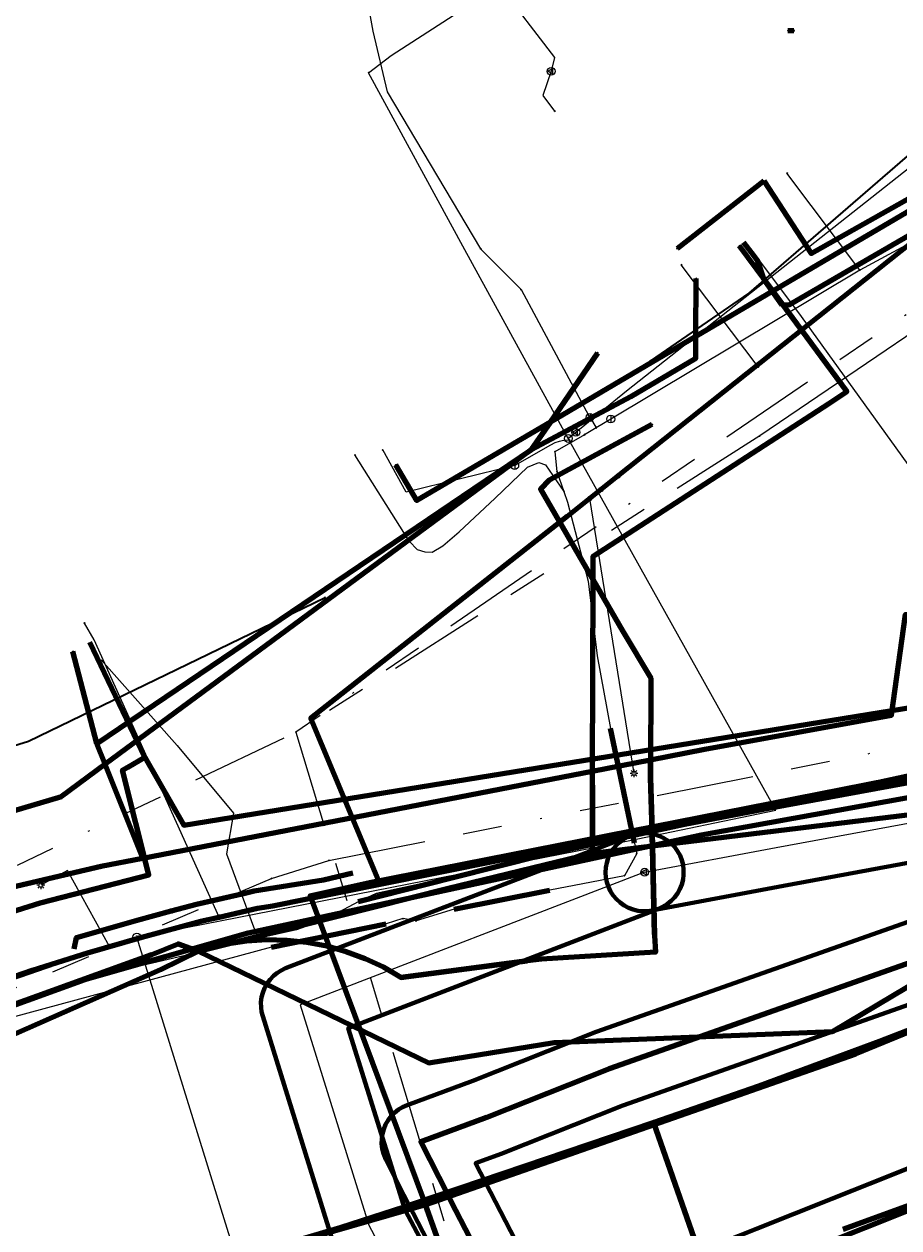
# Model space of a CAD drawing. Header units: metres. Extents: x 242122 to 243107, y 567823 to 568786.
# Tile 67 of 89: x 242250 to 242295, y 568600 to 568661. Entities that reach past the tile are written whole.
import ezdxf
from ezdxf.enums import TextEntityAlignment as Align
from ezdxf.lldxf.tags import DXFTag

# ---------------------------------------------------------------- set-up
doc = ezdxf.new("R2010")
doc.units = ezdxf.units.M
doc.linetypes.add('RI-OVERIG-SO', pattern=[17, 5, -2, 2, -2, 0, -2, 2, -2])
for name, color, linetype, lineweight in [('B-WE-IE-MEUBILAIR_ENEXIS NETBEHEER BV-S', 7, 'Continuous', 18), ('B-WE-KL-DATA_COAXKABEL_10_ZIGGO BV-G', 90, 'KL-DATA-SO', 18), ('B-WE-KL-DATA_COAXKABEL_17_ZIGGO BV-G', 90, 'KL-DATA-SO', 18), ('B-WE-KL-DATA_COAXKABEL_42_ZIGGO BV-G', 90, 'KL-DATA-SO', 18), ('B-WE-KL-DATA_COAXKABEL_7_ZIGGO BV-G', 90, 'KL-DATA-SO', 18), ('B-WE-KL-DATA_DELTA FIBER NETWERK BV-G', 90, 'KL-DATA-SO', 18), ('B-WE-KL-DATA_DUCT_ZIGGO BV-G', 90, 'Continuous', 100), ('B-WE-KL-DATA_HULPSTUK_KPN BV-S', 90, 'Continuous', 18), ('B-WE-KL-DATA_KABELBED_KPN BV-G', 90, 'Continuous', 100), ('B-WE-KL-DATA_KABELBED_ZIGGO BV-G', 90, 'Continuous', 100), ('B-WE-KL-DATA_MANTELBUIS_DELTA FIBER NETWERK BV-G', 90, 'Continuous', 100), ('B-WE-KL-DATA_MANTELBUIS_POLYVINYLCHLORIDE PVC_1.1_KPN BV-G', 90, 'Continuous', 100), ('B-WE-KL-DATA_MANTELBUIS_POLYVINYLCHLORIDE PVC_1_KPN BV-G', 90, 'Continuous', 100), ('B-WE-KL-DATA_MANTELBUIS_POLYVINYLCHLORIDE PVC_KPN BV-G', 90, 'Continuous', 100), ('B-WE-KL-DATA_MANTELBUIS_STAAL_1_KPN BV-G', 90, 'Continuous', 100), ('B-WE-KL-ET_LS_230 V_ENEXIS NETBEHEER BV-G', 190, 'KL-LS-SO', 18), ('B-WE-KL-ET_LS_400 V_ENEXIS NETBEHEER BV-G', 190, 'KL-LS-SO', 18), ('B-WE-KL-ET_LS_HULPSTUK_ENEXIS NETBEHEER BV-S', 190, 'Continuous', 18), ('B-WE-KL-ET_LS_KABELBED_ENEXIS NETBEHEER BV-G', 190, 'Continuous', 100), ('B-WE-KL-ET_MS_10 KV_ENEXIS NETBEHEER BV-G', 130, 'KL-MS-SO', 18), ('B-WE-KL-ET_MS_DUCT_ENEXIS NETBEHEER BV-G', 130, 'Continuous', 100), ('B-WE-KL-ET_MS_ENEXIS NETBEHEER BV-G', 130, 'KL-MS-SO', 18), ('B-WE-KL-ET_MS_HULPSTUK_ENEXIS NETBEHEER BV-S', 130, 'Continuous', 18), ('B-WE-KL-ET_MS_KABELBED_ENEXIS NETBEHEER BV-G', 130, 'Continuous', 100), ('B-WE-KL-ET_MS_MANTELBUIS_POLYVINYLCHLORIDE PVC_100_ENEXIS NETBEHEER BV-G', 130, 'Continuous', 100), ('B-WE-KL-GAS_HD_HULPSTUK_ENEXIS NETBEHEER BV-S', 30, 'Continuous', 18), ('B-WE-KL-GAS_HD_STAAL_150_8 BAR_ENEXIS NETBEHEER BV-G', 30, 'KL-GAS_HD-SO', 18), ('B-WE-KL-GAS_LD_HULPSTUK_ENEXIS NETBEHEER BV-S', 50, 'Continuous', 18), ('B-WE-KL-GAS_LD_OVERIG_35_0.1 BAR_ENEXIS NETBEHEER BV-G', 50, 'KL-GAS_LD-SO', 18), ('B-WE-KL-GAS_LD_POLYETHYLEEN PE_160_0.1 BAR_ENEXIS NETBEHEER BV-G', 50, 'KL-GAS_LD-SO', 18), ('B-WE-KL-GAS_LD_POLYETHYLEEN PE_32_0.1 BAR_ENEXIS NETBEHEER BV-G', 50, 'KL-GAS_LD-SO', 18), ('B-WE-KL-GAS_LD_POLYETHYLEEN PE_40_0.1 BAR_ENEXIS NETBEHEER BV-G', 50, 'KL-GAS_LD-SO', 18), ('B-WE-KL-GAS_LD_POLYVINYLCHLORIDE PVC_110_0.1 BAR_ENEXIS NETBEHEER BV-G', 50, 'KL-GAS_LD-SO', 18), ('B-WE-KL-GAS_LD_POLYVINYLCHLORIDE PVC_160_0.1 BAR_ENEXIS NETBEHEER BV-G', 50, 'KL-GAS_LD-SO', 18), ('B-WE-KL-GAS_LD_SLAGVAST PVC_75_0.1 BAR_ENEXIS NETBEHEER BV-G', 50, 'KL-GAS_LD-SO', 18), ('B-WE-KL-GAS_LD_STAAL_30_0.1 BAR_ENEXIS NETBEHEER BV-G', 50, 'KL-GAS_LD-SO', 18), ('B-WE-KL-WATER_HULPSTUK_WMD DRINKWATER NV-S', 170, 'Continuous', 18), ('B-WE-KL-WATER_MANTELBUIS_STAAL_200_WMD DRINKWATER NV-G', 170, 'Continuous', 100), ('B-WE-KL-WATER_POLYETHYLEEN PE_25_WMD DRINKWATER NV-G', 170, 'KL-WATER-SO', 18), ('B-WE-KL-WATER_POLYVINYLCHLORIDE PVC_110_WMD DRINKWATER NV-G', 170, 'KL-WATER-SO', 18), ('B-WE-KL-WATER_POLYVINYLCHLORIDE PVC_160_WMD DRINKWATER NV-G', 170, 'KL-WATER-SO', 18), ('B-WE-KL-WATER_POLYVINYLCHLORIDE PVC_25_WMD DRINKWATER NV-G', 170, 'KL-WATER-SO', 18), ('B-WE-OG-INFO_DELTA FIBER NETWERK BV-G', 7, 'Continuous', 18), ('B-WE-RI-DRUK_GEMEENTE TYNAARLO-G', 210, 'RI-PERS-SO', 18), ('B-WE-RI-VRIJVERVAL_GEMEENTE TYNAARLO-G', 210, 'RI-OVERIG-SO', 18), ('B-WE-RI-VRIJVERVAL_HULPSTUK_GEMEENTE TYNAARLO-S', 210, 'Continuous', 18), ('V-WE-KL-ET_MS_KABELBED_ENEXIS NETBEHEER BV-G', 130, 'V-CONTINUOUS-SO', 100), ('V-WE-KL-WATER_ASBESTCEMENT_150_WMD DRINKWATER NV-G', 170, 'V-KL-WATER-SO', 35), ('V-WE-KL-WATER_HULPSTUK_WMD DRINKWATER NV-S', 170, 'Continuous', 25)]:
    doc.layers.add(name, color=color, linetype=linetype, lineweight=lineweight)
doc.layers.add('B-WE-OG-INFO_EIS VOORZORGSMAATREGEL_ENEXIS NETBEHEER BV-GV', color=7, linetype='Continuous', lineweight=70, true_color=0xfa194b)
doc.styles.add('NLCS-ISO', font='NLCS-ISO.ttf')
doc.styles.get("Standard").update_dxf_attribs({"font": 'arial.ttf'})
tags = doc.linetypes.add('KL-DATA-SO', pattern='A,4,-1,[101,NLCS.shx,S=0.5,R=0,X=0,Y=0],-1,4,-1,["D",Standard,S=1,R=0,X=-0.25,Y=-0.5],-1.5', length=12.5).pattern_tags.tags
tags[18] = DXFTag(74, 10)
tags = doc.linetypes.add('KL-GAS_HD-SO', pattern='A,4,-1,[69,NLCS.shx,S=0.5,R=0,X=0,Y=0],-1,4,-1,["H",Standard,S=1,R=0,X=0,Y=-0.5],-2', length=13).pattern_tags.tags
tags[18] = DXFTag(74, 10)
tags = doc.linetypes.add('KL-GAS_LD-SO', pattern='A,4,-1,[69,NLCS.shx,S=0.5,R=0,X=0,Y=0],-1,4,-1,["L",Standard,S=1,R=0,X=0.25,Y=-0.5],-2', length=13).pattern_tags.tags
tags[18] = DXFTag(74, 10)
tags = doc.linetypes.add('KL-LS-SO', pattern='A,4,-1,[103,NLCS.shx,S=0.75,R=0,X=0,Y=0],-1,4,-1,["L",Standard,S=1,R=0,X=0,Y=-0.5],-2', length=13).pattern_tags.tags
tags[18] = DXFTag(74, 10)
tags = doc.linetypes.add('KL-MS-SO', pattern='A,4,-1,[103,NLCS.shx,S=0.75,R=0,X=0,Y=0],-1,4,-1,["M",Standard,S=1,R=0,X=0,Y=-0.5],-2', length=13).pattern_tags.tags
tags[18] = DXFTag(74, 10)
doc.linetypes.add('KL-WATER-SO', pattern='A,7,-0.5,[168,NLCS.shx,S=0.75,R=0,X=0.75,Y=0],-2', length=9.5)
tags = doc.linetypes.add('RI-PERS-SO', pattern='A,7,-2,["P",Standard,S=1.8,R=0,X=-0.5,Y=-0.9],-2,7,-2,[102,NLCS.shx,S=1,R=180,X=0,Y=0],-2', length=22).pattern_tags.tags
tags[6] = DXFTag(74, 10)
doc.linetypes.add('V-CONTINUOUS-SO', pattern='A,3.5,[24,NLCS.shx,S=0.5,R=0,X=0,Y=0],3.5', length=7)
doc.linetypes.add('V-KL-WATER-SO', pattern='A,3.5,[24,NLCS.shx,S=0.5,R=0,X=0,Y=0],3.5,-0.5,[168,NLCS.shx,S=0.75,R=0,X=0.75,Y=0],-2', length=9.5)

# ---------------------------------------------------------------- blocks, each defined once
blk = doc.blocks.new('SKL-WTB_HULP_OVERIG-SO')
at = {"color": 0, "linetype": 'ByBlock', "lineweight": 18}
for points in [[(-0.14, 0.14), (0.14, -0.14)], [(0.14, 0.14), (-0.14, -0.14)]]:
    blk.add_lwpolyline(points, dxfattribs=at)
at = {"color": 0, "linetype": 'ByBlock', "lineweight": 18, "style": 'NLCS-ISO', "flags": 1}
for tag, p in [('TYPE', (1.5, 0)), ('OMSCHRIJVING', (1.5, -3)), ('LABEL', (1.5, -1.5))]:
    blk.add_attdef(tag, p, '', height=1, dxfattribs=at)
blk = doc.blocks.new('SKL-WTB_HULP_AFSLUITER-SO')
at = {"color": 0, "linetype": 'ByBlock', "lineweight": 18}
blk.add_lwpolyline([(0, 0.8), (0, -0.8)], dxfattribs=at)
blk.add_circle((0, 0), 1, dxfattribs=at)
at = {"color": 0, "linetype": 'ByBlock', "lineweight": 18, "style": 'NLCS-ISO', "flags": 1}
for tag, p in [('TYPE', (1.5, 0)), ('OMSCHRIJVING', (1.5, -3)), ('LABEL', (1.5, -1.5))]:
    blk.add_attdef(tag, p, '', height=1, dxfattribs=at)
blk = doc.blocks.new('SIE-MEUBILAIR_PAAL_LICHTMAST-SO')
for points in [[(-0.62, 0), (-1, 0)], [(-0.71, 0.71), (-0.44, 0.44)], [(0, 1), (0, 0.62)], [(0.44, 0.44), (0.71, 0.71)], [(1, 0), (0.62, 0)], [(-0.71, -0.71), (-0.44, -0.44)], [(0, -0.62), (0, -1)], [(0.44, -0.44), (0.71, -0.71)]]:
    blk.add_lwpolyline(points)
blk.add_circle((0, 0), 0.5)
blk = doc.blocks.new('SKL-WTB_HULP_MOF-SO')
at = {"linetype": 'ByBlock', "lineweight": 18}
h = blk.add_hatch(color=0, dxfattribs=at)
h.dxf.hatch_style = 1
h.paths.add_polyline_path([(-0.5625, 0, 1), (0.5625, 0, 1)])
at = {"color": 0, "linetype": 'ByBlock', "lineweight": 18}
blk.add_circle((0, 0), 0.5625, dxfattribs=at)
at = {"color": 0, "linetype": 'ByBlock', "lineweight": 18, "style": 'NLCS-ISO', "flags": 1}
for tag, p in [('TYPE', (1.5, 0)), ('OMSCHRIJVING', (1.5, -3)), ('LABEL', (1.5, -1.5))]:
    blk.add_attdef(tag, p, '', height=1, dxfattribs=at)
blk = doc.blocks.new('SKL-WTB_HULP_VERLOOP-SO')
at = {"color": 0, "linetype": 'ByBlock', "lineweight": 18}
for points in [[(0.44, 0.72), (-0.88, 0)], [(0.44, -0.72), (-0.88, 0)], [(0.44, -0.72), (0.44, 0.72)]]:
    blk.add_lwpolyline(points, dxfattribs=at)
blk.add_circle((0, 0), 1, dxfattribs=at)
at = {"color": 0, "linetype": 'ByBlock', "lineweight": 18, "style": 'NLCS-ISO', "flags": 1}
for tag, p in [('TYPE', (1.5, 0)), ('OMSCHRIJVING', (1.5, -3)), ('LABEL', (1.5, -1.5))]:
    blk.add_attdef(tag, p, '', height=1, dxfattribs=at)
blk = doc.blocks.new('SKL-WTB_HULP_T STUK-SO')
at = {"color": 0, "linetype": 'ByBlock', "lineweight": 18}
blk.add_circle((0, 0), 1, dxfattribs=at)
at = {"color": 0, "linetype": 'ByBlock', "lineweight": -2, "style": 'NLCS-ISO'}
blk.add_text('T', height=1, dxfattribs=at).set_placement((0, 0), align=Align.MIDDLE_CENTER)
at = {"color": 0, "linetype": 'ByBlock', "lineweight": 18, "style": 'NLCS-ISO', "flags": 1}
for tag, p in [('TYPE', (1.5, 0)), ('OMSCHRIJVING', (1.5, -3)), ('LABEL', (1.5, -1.5))]:
    blk.add_attdef(tag, p, '', height=1, dxfattribs=at)
blk = doc.blocks.new('SRI-HULP_OVERIG-SO')
at = {"color": 0, "linetype": 'ByBlock', "lineweight": 18}
for points in [[(-0.14, 0.14), (0.14, -0.14)], [(0.14, 0.14), (-0.14, -0.14)]]:
    blk.add_lwpolyline(points, dxfattribs=at)
at = {"color": 0, "linetype": 'ByBlock', "lineweight": 18, "style": 'NLCS-ISO', "flags": 1}
for tag, p in [('TYPE', (1.5, 0)), ('OMSCHRIJVING', (1.5, -3)), ('LABEL', (1.5, -1.5))]:
    blk.add_attdef(tag, p, '', height=1, dxfattribs=at)

msp = doc.modelspace()

# ---------------------------------------------------------------- linework, layer by layer
at = {"layer": 'B-WE-KL-DATA_COAXKABEL_10_ZIGGO BV-G'}
msp.add_lwpolyline([(242253.619, 568629.522), (242256.429, 568623.638), (242258.413, 568620.166), (242305.072, 568627.685)], dxfattribs=at)
at = {"layer": 'B-WE-KL-DATA_COAXKABEL_17_ZIGGO BV-G'}
for points in [[(242305.072, 568627.685), (242258.413, 568620.166), (242256.429, 568623.638), (242255.564, 568623.137)], [(242249.241, 568615.646), (242251.073, 568616.204), (242252.917, 568616.722), (242254.773, 568617.198), (242256.638, 568617.634), (242255.279, 568622.972), (242255.564, 568623.137)]]:
    msp.add_lwpolyline(points, dxfattribs=at)
at = {"layer": 'B-WE-KL-DATA_COAXKABEL_42_ZIGGO BV-G'}
msp.add_lwpolyline([(242416.647, 568683.271), (242338.74, 568637.696), (242335.972, 568635.951), (242335.722, 568635.821), (242331.312, 568633.304), (242325.095, 568630.12), (242321.727, 568628.664), (242319.743, 568627.936), (242318.236, 568627.443), (242317.266, 568627.153), (242315.823, 568626.76), (242313.916, 568626.308), (242286.848, 568620.982), (242273.263, 568618.294), (242267.931, 568617.235), (242264.884, 568616.555), (242270.544, 568601.398), (242273.908, 568592.024), (242274.87, 568591.485), (242275.768, 568588.938), (242275.843, 568587.798), (242282.981, 568563.513), (242296.356, 568535.395)], dxfattribs=at)
at = {"layer": 'B-WE-KL-DATA_COAXKABEL_7_ZIGGO BV-G'}
msp.add_lwpolyline([(242297.071, 568651.156), (242294.34, 568649.636), (242292.064, 568648.271), (242289.397, 568646.758), (242289.011, 568646.742), (242288.656, 568647.241), (242288.088, 568648.076), (242287.775, 568649.002), (242287.442, 568649.419), (242287.043, 568649.947)], dxfattribs=at)
at = {"layer": 'B-WE-KL-DATA_DELTA FIBER NETWERK BV-G'}
for points in [[(242310.495, 568645.448), (242306.09, 568643.063), (242302.676, 568641.165), (242296.208, 568637.568), (242290.01, 568646.176), (242287.509, 568649.488)], [(242254.194, 568628.623), (242258.081, 568624.236), (242260.968, 568620.773), (242260.601, 568618.706), (242262.204, 568614.37)], [(242316.468, 568627.21), (242305.777, 568624.773), (242300.056, 568623.574), (242294.034, 568622.238), (242282.385, 568619.809), (242276.778, 568618.63), (242271.245, 568617.324), (242268.252, 568616.667), (242267.338, 568616.252), (242265.609, 568615.331), (242264.187, 568614.821), (242262.204, 568614.37)], [(242316.468, 568627.21), (242305.777, 568624.773), (242300.056, 568623.574), (242294.034, 568622.238), (242282.385, 568619.809), (242276.778, 568618.63), (242271.245, 568617.324), (242268.252, 568616.667), (242267.338, 568616.252), (242265.609, 568615.331), (242264.187, 568614.821), (242262.204, 568614.37)], [(242262.204, 568614.37), (242253.026, 568612.221), (242220.428, 568599.606)]]:
    msp.add_lwpolyline(points, dxfattribs=at)
at = {"layer": 'B-WE-KL-DATA_DUCT_ZIGGO BV-G'}
for points in [[(242301.384, 568664.796), (242302.349, 568663.522), (242303.683, 568661.819), (242304.25, 568660.781), (242304.661, 568658.53), (242304.349, 568657.328), (242304.044, 568656.702), (242303.235, 568655.372), (242302.122, 568654.386), (242299.657, 568652.706), (242289.397, 568646.758), (242289.011, 568646.742)], [(242318.819, 568622.671), (242318.339, 568621.674), (242317.764, 568620.728), (242316.735, 568619.426), (242315.948, 568618.648), (242315.089, 568617.95), (242314.166, 568617.34), (242313.187, 568616.823), (242292.773, 568608.459), (242270.776, 568600.752), (242230.134, 568589.052), (242215.606, 568585.276), (242217.819, 568577.17), (242219.843, 568569.018), (242185.583, 568560.099)], [(242318.819, 568622.671), (242318.339, 568621.674), (242317.764, 568620.728), (242316.735, 568619.426), (242315.948, 568618.648), (242315.089, 568617.95), (242314.166, 568617.34), (242313.187, 568616.823), (242292.773, 568608.459), (242270.776, 568600.752), (242230.134, 568589.052), (242215.606, 568585.276), (242217.819, 568577.17), (242219.843, 568569.018), (242185.583, 568560.099)]]:
    msp.add_lwpolyline(points, dxfattribs=at)
at = {"layer": 'B-WE-KL-DATA_KABELBED_KPN BV-G'}
for points in [[(242288.086, 568653.103), (242290.497, 568649.398), (242302.761, 568656.289), (242303.363, 568656.628), (242303.733, 568657.142), (242304.114, 568659.42), (242304.114, 568659.42), (242304.114, 568659.42), (242303.498, 568661.547), (242303.476, 568661.623), (242303.472, 568661.638), (242303.324, 568661.888), (242303.23, 568662.029), (242303.204, 568662.069), (242303.163, 568662.13), (242302.269, 568663.035), (242301.83, 568663.479), (242300.751, 568665.305), (242304.925, 568668.411), (242305.108, 568668.813), (242305.153, 568668.911)], [(242302.684, 568661.06), (242302.686, 568660.973), (242302.761, 568656.289), (242302.768, 568655.833), (242288.539, 568647.465), (242284.605, 568645.151), (242277.163, 568640.774), (242270.337, 568636.759), (242269.259, 568638.58)], [(242289.313, 568660.788), (242289.614, 568660.788)], [(242288.086, 568653.103), (242283.647, 568649.647)], [(242279.313, 568618.739), (242279.324, 568622.933), (242279.351, 568632.699), (242279.354, 568633.911), (242291.41, 568641.715), (242292.328, 568642.335), (242288.539, 568647.465), (242286.826, 568649.784)], [(242249.691, 568620.9), (242252.156, 568621.625), (242254.397, 568623.279), (242276.199, 568639.364), (242281.273, 568642.084), (242284.599, 568644.034), (242284.605, 568645.151), (242284.622, 568648.105)], [(242288.969, 568646.882), (242292.328, 568642.335)], [(242253.972, 568624.343), (242276.199, 568639.364), (242277.163, 568640.774), (242279.587, 568644.32)], [(242282.357, 568640.647), (242277.1, 568637.806), (242276.664, 568637.335), (242279.351, 568632.699), (242280.852, 568630.108), (242282.306, 568627.687), (242282.303, 568627.103), (242282.285, 568623.506), (242282.281, 568622.609), (242282.355, 568620.405), (242282.384, 568619.112), (242282.487, 568614.522), (242282.538, 568613.668), (242276.705, 568613.312), (242275.982, 568613.232), (242269.525, 568612.383), (242268.629, 568612.899), (242267.693, 568613.338), (242266.724, 568613.698), (242265.728, 568613.975), (242264.712, 568614.169), (242263.684, 568614.277), (242262.65, 568614.298), (242261.618, 568614.234), (242260.595, 568614.083), (242259.874, 568613.923), (242259.164, 568613.721)], [(242225.685, 568607.683), (242226.005, 568607.831), (242247.035, 568617.543), (242249.606, 568617.001), (242254.197, 568618.069), (242256.316, 568618.479), (242279.324, 568622.933), (242282.285, 568623.506), (242285.065, 568624.044), (242294.604, 568625.784), (242295.328, 568630.935), (242304.252, 568632.387), (242307.875, 568629.321), (242309.452, 568629.744)], [(242253.972, 568624.343), (242252.746, 568629.036)], [(242256.316, 568618.479), (242254.397, 568623.279), (242253.972, 568624.343)], [(242282.485, 568614.582), (242282.355, 568620.405), (242282.281, 568622.609), (242282.285, 568623.491)], [(242279.313, 568618.739), (242282.384, 568619.112), (242311.407, 568622.633), (242314.294, 568622.984)], [(242279.322, 568622.204), (242279.315, 568619.602)], [(242259.164, 568613.721), (242260.595, 568614.083), (242271.879, 568616.936), (242279.313, 568618.739)], [(242259.164, 568613.721), (242257.234, 568612.778), (242226.232, 568599.101), (242221.581, 568597.216), (242219.31, 568596.295)], [(242222.941, 568600.683), (242225.604, 568601.52), (242233.762, 568605.241), (242256.786, 568613.559), (242258.135, 568614.099), (242259.164, 568613.721)], [(242259.164, 568613.721), (242270.957, 568608.012), (242277.352, 568609.051), (242291.587, 568609.619), (242297.664, 568613.224)], [(242269.525, 568612.383), (242275.982, 568613.232)], [(242270.957, 568608.012), (242277.352, 568609.051)], [(242292.13, 568599.52), (242304.37, 568603.969), (242316.389, 568608.986), (242316.389, 568608.986)]]:
    msp.add_lwpolyline(points, dxfattribs=at)
at = {"layer": 'B-WE-KL-DATA_KABELBED_ZIGGO BV-G'}
for points in [[(242304.044, 568656.702), (242303.235, 568655.372), (242302.122, 568654.386), (242299.657, 568652.706), (242289.397, 568646.758), (242289.011, 568646.742)], [(242256.429, 568623.638), (242258.413, 568620.166), (242307.252, 568628.07), (242311.568, 568629.053), (242314.584, 568629.923), (242317.194, 568630.866), (242320.56, 568632.4), (242311.441, 568649.243), (242310.81, 568649.915), (242310.012, 568650.377), (242309.572, 568650.516), (242308.653, 568650.596)], [(242287.442, 568649.419), (242287.043, 568649.947)], [(242289.011, 568646.742), (242288.088, 568648.076), (242287.775, 568649.002), (242287.442, 568649.419)], [(242197.863, 568630.579), (242197.861, 568628.517), (242197.975, 568626.779), (242198.791, 568623.611), (242199.722, 568620.475), (242202.852, 568611.033), (242206.173, 568601.657), (242206.417, 568601.189), (242206.793, 568600.818), (242207.522, 568600.521), (242207.786, 568600.501), (242213.799, 568602.184), (242219.719, 568604.167), (242226.261, 568606.671), (242232.722, 568609.377), (242243.824, 568613.73), (242247.421, 568615.047), (242251.073, 568616.204), (242256.638, 568617.634), (242255.279, 568622.972), (242255.564, 568623.137)], [(242256.429, 568623.638), (242253.619, 568629.522)], [(242270.776, 568600.752), (242264.884, 568616.555), (242267.931, 568617.235), (242313.916, 568626.308), (242318.236, 568627.443), (242321.727, 568628.664)], [(242255.564, 568623.137), (242256.429, 568623.638)], [(242318.819, 568622.671), (242318.339, 568621.674), (242317.764, 568620.728), (242316.735, 568619.426), (242315.948, 568618.648), (242315.089, 568617.95), (242314.166, 568617.34), (242313.187, 568616.823), (242292.773, 568608.459), (242270.776, 568600.752)], [(242270.776, 568600.752), (242230.134, 568589.052), (242215.606, 568585.276)], [(242407.204, 568286.471), (242383.57, 568340.265), (242368.017, 568375.426), (242367.412, 568380.385), (242367.151, 568380.718), (242366.732, 568380.778), (242364.52, 568380.555), (242364.039, 568380.719), (242363.57, 568381.127), (242322.351, 568475.281), (242306.133, 568512.509), (242296.356, 568535.395), (242282.981, 568563.513), (242275.843, 568587.798), (242275.768, 568588.938), (242274.87, 568591.485), (242273.908, 568592.024), (242270.776, 568600.752)]]:
    msp.add_lwpolyline(points, dxfattribs=at)
at = {"layer": 'B-WE-KL-DATA_MANTELBUIS_DELTA FIBER NETWERK BV-G'}
msp.add_lwpolyline([(242316.468, 568627.21), (242296.622, 568622.92), (242276.778, 568618.63), (242272.107, 568617.457), (242267.338, 568616.252)], dxfattribs=at)
at = {"layer": 'B-WE-KL-DATA_MANTELBUIS_POLYVINYLCHLORIDE PVC_1.1_KPN BV-G'}
for points in [[(242288.969, 568646.882), (242292.328, 568642.335)], [(242279.322, 568622.204), (242279.315, 568619.602)]]:
    msp.add_lwpolyline(points, dxfattribs=at)
at = {"layer": 'B-WE-KL-DATA_MANTELBUIS_POLYVINYLCHLORIDE PVC_1_KPN BV-G'}
msp.add_lwpolyline([(242269.525, 568612.383), (242275.982, 568613.232)], dxfattribs=at)
at = {"layer": 'B-WE-KL-DATA_MANTELBUIS_POLYVINYLCHLORIDE PVC_KPN BV-G'}
msp.add_lwpolyline([(242282.485, 568614.582), (242282.355, 568620.405), (242282.281, 568622.609), (242282.285, 568623.491)], dxfattribs=at)
at = {"layer": 'B-WE-KL-DATA_MANTELBUIS_STAAL_1_KPN BV-G'}
msp.add_lwpolyline([(242270.957, 568608.012), (242277.352, 568609.051)], dxfattribs=at)
at = {"layer": 'B-WE-KL-ET_LS_230 V_ENEXIS NETBEHEER BV-G'}
for points in [[(242282.445, 568604.969), (242287.838, 568606.847), (242294.013, 568609.13), (242303.773, 568612.908), (242307.378, 568614.503)], [(242228.507, 568591.327), (242245.176, 568593.909), (242246.535, 568594.097), (242247.887, 568594.332), (242249.23, 568594.615), (242250.562, 568594.943), (242251.884, 568595.317), (242266.408, 568599.595), (242269.682, 568600.662), (242271.468, 568601.252), (242282.445, 568604.969)]]:
    msp.add_lwpolyline(points, dxfattribs=at)
at = {"layer": 'B-WE-KL-ET_LS_400 V_ENEXIS NETBEHEER BV-G'}
for points in [[(242247.949, 568611.818), (242250.673, 568612.761), (242253.486, 568613.648), (242256.271, 568614.442), (242259.288, 568615.253), (242262.193, 568615.927), (242262.967, 568616.049), (242268.46, 568617.148), (242264.913, 568625.634), (242278.043, 568635.968), (242306.183, 568658.327), (242302.39, 568663.249), (242306.077, 568666.004), (242308.295, 568667.717), (242310.866, 568670.074), (242317.45, 568673.891), (242331.333, 568679.899), (242336.792, 568681.962), (242347.501, 568686.302), (242349.166, 568687.121), (242357.59, 568689.225), (242358.434, 568689.679)], [(242280.605, 568638.004), (242301.151, 568654.328)], [(242287.741, 568643.673), (242283.861, 568648.811)], [(242279.746, 568637.32), (242280.605, 568638.004)], [(242260.228, 568615.471), (242262.193, 568615.927), (242262.967, 568616.049), (242268.46, 568617.148), (242264.913, 568625.634), (242278.043, 568635.968), (242279.746, 568637.32)], [(242279.17, 568636.863), (242281.439, 568622.816)], [(242260.228, 568615.471), (242253.832, 568629.645), (242253.342, 568630.491)], [(242247.949, 568611.818), (242250.673, 568612.761), (242253.486, 568613.648), (242256.271, 568614.442), (242259.288, 568615.253), (242262.193, 568615.927), (242262.967, 568616.049), (242274.482, 568618.353), (242279.989, 568619.44), (242293.075, 568622.056), (242302.143, 568623.719)], [(242359.056, 568587.515), (242354.817, 568589.799), (242350.024, 568591.789), (242336.148, 568600.639), (242319.086, 568610.967), (242311.254, 568615.185), (242302.493, 568620.894), (242300.083, 568622.406), (242284.869, 568619.654), (242261.708, 568614.649), (242253.333, 568612.252), (242244.575, 568609.09), (242225.326, 568601.626), (242224.896, 568601.711), (242224.695, 568601.873), (242224.621, 568602.043), (242223.197, 568606.016), (242223.031, 568606.468)], [(242254.611, 568613.969), (242252.464, 568617.847), (242251.108, 568617.096)], [(242225.116, 568602.321), (242228.089, 568603.555), (242229.949, 568604.392), (242233.565, 568605.93), (242236.277, 568607.117), (242239.313, 568608.429), (242241.973, 568609.551), (242245.083, 568610.743), (242247.949, 568611.818), (242250.673, 568612.761), (242253.486, 568613.648), (242256.271, 568614.442), (242259.288, 568615.253), (242260.228, 568615.471)], [(242282.445, 568604.969), (242285.348, 568596.633)]]:
    msp.add_lwpolyline(points, dxfattribs=at)
at = {"layer": 'B-WE-KL-ET_LS_KABELBED_ENEXIS NETBEHEER BV-G'}
for points in [[(242280.605, 568638.004), (242301.151, 568654.328)], [(242279.746, 568637.32), (242280.605, 568638.004)], [(242268.46, 568617.148), (242264.913, 568625.634), (242278.043, 568635.968), (242279.746, 568637.32)], [(242268.46, 568617.148), (242274.482, 568618.353), (242279.989, 568619.44), (242293.075, 568622.056), (242302.143, 568623.719), (242309.059, 568625.128), (242314.203, 568626.286), (242318.382, 568627.282), (242319.552, 568627.646)], [(242302.493, 568620.894), (242300.083, 568622.406), (242284.869, 568619.654), (242261.708, 568614.649), (242253.333, 568612.252), (242244.575, 568609.09), (242225.326, 568601.626), (242224.896, 568601.711), (242224.695, 568601.873), (242224.621, 568602.043)], [(242260.228, 568615.471), (242262.193, 568615.927), (242262.967, 568616.049), (242268.46, 568617.148)], [(242225.116, 568602.321), (242228.089, 568603.555), (242229.949, 568604.392), (242233.565, 568605.93), (242236.277, 568607.117), (242239.313, 568608.429), (242241.973, 568609.551), (242245.083, 568610.743), (242247.949, 568611.818), (242250.673, 568612.761), (242253.486, 568613.648), (242256.271, 568614.442), (242259.288, 568615.253), (242260.228, 568615.471)], [(242282.445, 568604.969), (242287.838, 568606.847), (242294.013, 568609.13), (242303.773, 568612.908), (242307.378, 568614.503)], [(242228.507, 568591.327), (242245.176, 568593.909), (242246.535, 568594.097), (242247.887, 568594.332), (242249.23, 568594.615), (242250.562, 568594.943), (242251.884, 568595.317), (242266.408, 568599.595), (242269.682, 568600.662), (242271.468, 568601.252), (242282.445, 568604.969)], [(242282.445, 568604.969), (242285.348, 568596.633)]]:
    msp.add_lwpolyline(points, dxfattribs=at)
at = {"layer": 'B-WE-KL-ET_MS_10 KV_ENEXIS NETBEHEER BV-G'}
for points in [[(242338.599, 568632.661), (242334.897, 568630.672), (242316.593, 568620.55), (242280.171, 568607.71), (242273.904, 568605.224), (242270.532, 568603.981), (242272.314, 568600.48), (242276.177, 568593.036), (242247.009, 568584.676)], [(242338.599, 568632.661), (242334.897, 568630.672), (242336.46, 568627.305), (242340.285, 568620.306), (242321.27, 568610.746), (242284.563, 568596.127), (242276.177, 568593.036), (242247.009, 568584.676)], [(242305.066, 568604.293), (242284.563, 568596.127), (242276.177, 568593.036), (242247.009, 568584.676)], [(242301.926, 568603.042), (242284.563, 568596.127), (242276.177, 568593.036), (242247.009, 568584.676)]]:
    msp.add_lwpolyline(points, dxfattribs=at)
at = {"layer": 'B-WE-KL-ET_MS_DUCT_ENEXIS NETBEHEER BV-G'}
msp.add_lwpolyline([(242271.453, 568602.172), (242272.314, 568600.48), (242275.78, 568593.801)], dxfattribs=at)
at = {"layer": 'B-WE-KL-ET_MS_ENEXIS NETBEHEER BV-G'}
for points in [[(242261.535, 568616.698), (242262.021, 568616.811), (242265.564, 568617.368), (242267.056, 568617.738)], [(242257.777, 568615.779), (242259.07, 568616.126), (242261.535, 568616.698)], [(242252.806, 568613.853), (242252.928, 568614.425), (242256.031, 568615.31), (242257.777, 568615.779)]]:
    msp.add_lwpolyline(points, dxfattribs=at)
at = {"layer": 'B-WE-KL-ET_MS_KABELBED_ENEXIS NETBEHEER BV-G'}
for points in [[(242319.682, 568622.258), (242316.593, 568620.55), (242280.171, 568607.71), (242273.904, 568605.224), (242270.532, 568603.981), (242271.453, 568602.172)], [(242301.926, 568603.042), (242284.563, 568596.127), (242276.177, 568593.036)], [(242271.453, 568602.172), (242272.314, 568600.48), (242275.78, 568593.801)]]:
    msp.add_lwpolyline(points, dxfattribs=at)
at = {"layer": 'B-WE-KL-ET_MS_MANTELBUIS_POLYVINYLCHLORIDE PVC_100_ENEXIS NETBEHEER BV-G'}
msp.add_lwpolyline([(242271.453, 568602.172), (242272.314, 568600.48), (242275.78, 568593.801)], dxfattribs=at)
at = {"layer": 'B-WE-KL-GAS_HD_STAAL_150_8 BAR_ENEXIS NETBEHEER BV-G'}
for points in [[(242281.984, 568617.762), (242288.711, 568619.029), (242308.986, 568622.765), (242312.648, 568623.712), (242316.247, 568624.876), (242319.769, 568626.254), (242323.203, 568627.84), (242326.539, 568629.629), (242380.506, 568660.383), (242426.122, 568687.3), (242447.559, 568700.249), (242454.115, 568703.842)], [(242281.984, 568617.762), (242264.362, 568610.99), (242267.882, 568599.71), (242271.591, 568592.736), (242271.798, 568592.302), (242271.996, 568591.864), (242272.185, 568591.423), (242272.366, 568590.978), (242272.53, 568590.53), (242282.331, 568566.478), (242285.254, 568565.799), (242286.435, 568565.41), (242287.052, 568565.133), (242287.833, 568564.992), (242288.345, 568564.903)]]:
    msp.add_lwpolyline(points, dxfattribs=at)
at = {"layer": 'B-WE-KL-GAS_LD_OVERIG_35_0.1 BAR_ENEXIS NETBEHEER BV-G'}
msp.add_lwpolyline([(242277.204, 568658.704), (242276.776, 568657.46), (242277.382, 568656.666)], dxfattribs=at)
at = {"layer": 'B-WE-KL-GAS_LD_POLYETHYLEEN PE_160_0.1 BAR_ENEXIS NETBEHEER BV-G'}
msp.add_lwpolyline([(242265.941, 568582.462), (242256.019, 568614.445)], dxfattribs=at)
at = {"layer": 'B-WE-KL-GAS_LD_POLYETHYLEEN PE_32_0.1 BAR_ENEXIS NETBEHEER BV-G'}
msp.add_lwpolyline([(242278.129, 568639.848), (242277.852, 568639.832), (242277.615, 568639.785), (242277.385, 568639.707), (242277.164, 568639.598), (242275.342, 568638.553)], dxfattribs=at)
at = {"layer": 'B-WE-KL-GAS_LD_POLYETHYLEEN PE_40_0.1 BAR_ENEXIS NETBEHEER BV-G'}
msp.add_lwpolyline([(242267.869, 568658.63), (242269.028, 568659.517), (242273.536, 568662.445), (242274.488, 568663.17), (242277.381, 568659.416), (242277.204, 568658.704)], dxfattribs=at)
at = {"layer": 'B-WE-KL-GAS_LD_POLYVINYLCHLORIDE PVC_110_0.1 BAR_ENEXIS NETBEHEER BV-G'}
for points in [[(242278.081, 568639.934), (242272.791, 568649.582), (242267.869, 568658.63)], [(242278.081, 568639.934), (242278.467, 568640.251)]]:
    msp.add_lwpolyline(points, dxfattribs=at)
at = {"layer": 'B-WE-KL-GAS_LD_POLYVINYLCHLORIDE PVC_160_0.1 BAR_ENEXIS NETBEHEER BV-G'}
for points in [[(242256.019, 568614.445), (242281.14, 568619.373), (242288.691, 568620.936), (242278.081, 568639.934)], [(242256.019, 568614.445), (242243.567, 568610.142), (242235.238, 568606.613), (242223.995, 568601.941), (242214.51, 568598.797)]]:
    msp.add_lwpolyline(points, dxfattribs=at)
at = {"layer": 'B-WE-KL-GAS_LD_SLAGVAST PVC_75_0.1 BAR_ENEXIS NETBEHEER BV-G'}
msp.add_lwpolyline([(242278.467, 568640.251), (242281.05, 568642.374), (242303.23, 568659.87), (242306.932, 568665.653)], dxfattribs=at)
at = {"layer": 'B-WE-KL-GAS_LD_STAAL_30_0.1 BAR_ENEXIS NETBEHEER BV-G'}
msp.add_lwpolyline([(242275.342, 568638.553), (242269.793, 568637.198), (242268.592, 568639.35)], dxfattribs=at)
at = {"layer": 'B-WE-KL-WATER_MANTELBUIS_STAAL_200_WMD DRINKWATER NV-G'}
for points in [[(242281.472, 568619.245), (242280.235, 568625.116)], [(242272.242, 568615.866), (242277.144, 568616.852)], [(242262.895, 568613.923), (242268.774, 568615.123)]]:
    msp.add_lwpolyline(points, dxfattribs=at)
at = {"layer": 'B-WE-KL-WATER_POLYETHYLEEN PE_25_WMD DRINKWATER NV-G'}
for points in [[(242292.997, 568648.545), (242289.259, 568653.499)], [(242269.961, 568634.671), (242270.344, 568634.267), (242270.742, 568634.139), (242271.116, 568634.118), (242271.661, 568634.445), (242272.496, 568635.155), (242274.335, 568636.886), (242276.002, 568638.471), (242276.578, 568638.703), (242276.907, 568638.588), (242277.859, 568637.228)]]:
    msp.add_lwpolyline(points, dxfattribs=at)
at = {"layer": 'B-WE-KL-WATER_POLYVINYLCHLORIDE PVC_110_WMD DRINKWATER NV-G'}
for points in [[(242264.196, 568725.826), (242267.368, 568719.583), (242256.782, 568697.411), (242264.808, 568682.114), (242264.508, 568680.359), (242268.088, 568660.751), (242268.81, 568657.655), (242273.595, 568649.63), (242275.663, 568647.543), (242279.137, 568641.099), (242279.191, 568641.009)], [(242279.191, 568641.009), (242279.506, 568640.482)]]:
    msp.add_lwpolyline(points, dxfattribs=at)
at = {"layer": 'B-WE-KL-WATER_POLYVINYLCHLORIDE PVC_160_WMD DRINKWATER NV-G'}
for points in [[(242297.031, 568650.712), (242292.997, 568648.545), (242280.252, 568640.928)], [(242280.252, 568640.928), (242279.506, 568640.482)], [(242278.911, 568640.127), (242277.399, 568639.256), (242277.497, 568638.238), (242277.859, 568637.228), (242278.044, 568636.681), (242279.092, 568632.646), (242279.55, 568628.828), (242280.235, 568625.116), (242281.472, 568619.245), (242281.578, 568618.725), (242280.952, 568617.583), (242277.144, 568616.852), (242272.242, 568615.866), (242270.294, 568615.272), (242269.622, 568615.392), (242268.774, 568615.123), (242262.895, 568613.923), (242246.335, 568609.448), (242239.347, 568606.8), (242211.438, 568596.197)], [(242279.506, 568640.482), (242278.911, 568640.127)]]:
    msp.add_lwpolyline(points, dxfattribs=at)
at = {"layer": 'B-WE-KL-WATER_POLYVINYLCHLORIDE PVC_25_WMD DRINKWATER NV-G'}
msp.add_lwpolyline([(242269.961, 568634.671), (242267.171, 568639.095)], dxfattribs=at)
at = {"layer": 'B-WE-OG-INFO_DELTA FIBER NETWERK BV-G'}
msp.add_lwpolyline([(242267.335, 568616.255), (242268.25, 568616.665), (242271.245, 568617.325), (242276.78, 568618.63), (242282.385, 568619.81), (242294.035, 568622.24), (242300.055, 568623.575), (242305.78, 568624.775), (242305.78, 568624.77), (242316.47, 568627.21)], dxfattribs=at)
msp.add_lwpolyline([(242267.335, 568616.255), (242268.25, 568616.665), (242271.245, 568617.325), (242276.78, 568618.63), (242282.385, 568619.81), (242294.035, 568622.24), (242300.055, 568623.575), (242305.78, 568624.775), (242305.78, 568624.77), (242316.47, 568627.21)], dxfattribs=at)
at = {"layer": 'B-WE-OG-INFO_EIS VOORZORGSMAATREGEL_ENEXIS NETBEHEER BV-GV'}
for points in [[(242308.554, 568624.719), (242288.341, 568620.995), (242281.614, 568619.728), (242281.368, 568619.665), (242281.133, 568619.572), (242280.912, 568619.45), (242280.708, 568619.302), (242280.523, 568619.128), (242280.362, 568618.933), (242280.228, 568618.72), (242280.121, 568618.489), (242280.044, 568618.249), (242279.998, 568618.001), (242279.984, 568617.749), (242280.002, 568617.495), (242280.051, 568617.248), (242280.132, 568617.009), (242280.242, 568616.78), (242280.38, 568616.568), (242280.542, 568616.376), (242280.729, 568616.205), (242280.936, 568616.058), (242281.16, 568615.94), (242281.395, 568615.851), (242281.641, 568615.792), (242281.893, 568615.764), (242282.145, 568615.769), (242282.354, 568615.797), (242289.081, 568617.064), (242309.487, 568620.829)], [(242315.771, 568622.381), (242279.506, 568609.596), (242273.191, 568607.093), (242269.84, 568605.858), (242269.609, 568605.755), (242269.392, 568605.624), (242269.194, 568605.467), (242269.018, 568605.288), (242268.864, 568605.085), (242268.739, 568604.867), (242268.642, 568604.634), (242268.574, 568604.389), (242268.538, 568604.138), (242268.534, 568603.887), (242268.562, 568603.634), (242268.622, 568603.388), (242268.75, 568603.074), (242269.676, 568601.254), (242273.278, 568594.286)], [(242273.357, 568593.675), (242269.736, 568600.484), (242266.83, 568609.796), (242282.701, 568615.895), (242282.932, 568616.001), (242283.145, 568616.134), (242283.343, 568616.294), (242283.516, 568616.476), (242283.666, 568616.68), (242283.79, 568616.902), (242283.884, 568617.137), (242283.947, 568617.381), (242283.98, 568617.631), (242283.98, 568617.884), (242283.949, 568618.135), (242283.886, 568618.381), (242283.793, 568618.616), (242283.671, 568618.836), (242283.522, 568619.04), (242283.348, 568619.224), (242283.152, 568619.385), (242282.939, 568619.519), (242282.71, 568619.626), (242282.467, 568619.703), (242282.219, 568619.748), (242281.968, 568619.762), (242281.715, 568619.744), (242281.466, 568619.694), (242281.267, 568619.629), (242263.627, 568612.85), (242263.398, 568612.742), (242263.184, 568612.606), (242263.004, 568612.459), (242262.829, 568612.275), (242262.669, 568612.055), (242262.548, 568611.833), (242262.457, 568611.599), (242262.399, 568611.372), (242262.366, 568611.121), (242262.367, 568610.848), (242262.397, 568610.616), (242262.453, 568610.395), (242265.973, 568599.113)], [(242277.952, 568593.957), (242273.337, 568602.883), (242274.641, 568603.365), (242280.871, 568605.836), (242317.258, 568618.664)], [(242304.326, 568606.151), (242283.846, 568597.994)], [(242301.186, 568604.9), (242283.846, 568597.994)]]:
    msp.add_lwpolyline(points, dxfattribs=at)
at = {"layer": 'B-WE-RI-DRUK_GEMEENTE TYNAARLO-G'}
msp.add_lwpolyline([(242411.386, 568786.461), (242412.133, 568785.093), (242445.523, 568729.425), (242362.744, 568682.366), (242338.724, 568674.069), (242320.812, 568666.732), (242307.393, 568659.344), (242306.343, 568651.458), (242301.808, 568649.51), (242287.868, 568640.067)], dxfattribs=at)
at = {"layer": 'B-WE-RI-VRIJVERVAL_GEMEENTE TYNAARLO-G'}
for points in [[(242304.433, 568652.469), (242264.15, 568624.926)], [(242287.868, 568640.067), (242264.15, 568624.926)], [(242265.843, 568618.366), (242316.961, 568628.483)], [(242212.742, 568600.374), (242264.15, 568624.926)], [(242264.15, 568624.926), (242274.593, 568590.452)], [(242262.899, 568617.439), (242265.843, 568618.366)], [(242213.812, 568596.52), (242262.899, 568617.439)]]:
    msp.add_lwpolyline(points, dxfattribs=at)
at = {"layer": 'V-WE-KL-ET_MS_KABELBED_ENEXIS NETBEHEER BV-G'}
for points in [[(242261.535, 568616.698), (242262.021, 568616.811), (242265.564, 568617.368), (242267.056, 568617.738)], [(242257.777, 568615.779), (242259.07, 568616.126), (242261.535, 568616.698)], [(242252.806, 568613.853), (242252.928, 568614.425), (242256.031, 568615.31), (242257.777, 568615.779)]]:
    msp.add_lwpolyline(points, dxfattribs=at)
at = {"layer": 'V-WE-KL-WATER_ASBESTCEMENT_150_WMD DRINKWATER NV-G'}
for points in [[(242299.84, 568658.195), (242287.305, 568647.366), (242282.28, 568643.911)], [(242207.359, 568607.213), (242235.631, 568619.857), (242250.475, 568624.466), (242265.639, 568631.808)]]:
    msp.add_lwpolyline(points, dxfattribs=at)

# ---------------------------------------------------------------- block references
at = {"layer": 'B-WE-IE-MEUBILAIR_ENEXIS NETBEHEER BV-S', "xscale": 0.2, "yscale": 0.2, "zscale": 0.2}
for p in [(242281.439, 568622.816), (242251.108, 568617.096)]:
    msp.add_blockref('SIE-MEUBILAIR_PAAL_LICHTMAST-SO', p, dxfattribs=at)
at = {"layer": 'B-WE-KL-DATA_HULPSTUK_KPN BV-S', "xscale": 0.2, "yscale": 0.2, "zscale": 0.2}
for p in [(242289.313, 568660.788), (242289.614, 568660.788), (242288.086, 568653.103), (242283.647, 568649.647), (242286.826, 568649.784), (242284.622, 568648.105), (242279.587, 568644.32), (242282.357, 568640.647), (242269.259, 568638.58), (242252.746, 568629.036), (242253.972, 568624.343), (242256.316, 568618.479), (242279.313, 568618.739), (242259.164, 568613.721)]:
    msp.add_blockref('SKL-WTB_HULP_OVERIG-SO', p, dxfattribs=at)
at = {"layer": 'B-WE-KL-ET_LS_HULPSTUK_ENEXIS NETBEHEER BV-S', "xscale": 0.2, "yscale": 0.2, "zscale": 0.2}
for name, p in [('SKL-WTB_HULP_OVERIG-SO', (242283.861, 568648.811)), ('SKL-WTB_HULP_MOF-SO', (242287.741, 568643.673)), ('SKL-WTB_HULP_MOF-SO', (242280.605, 568638.004)), ('SKL-WTB_HULP_MOF-SO', (242279.17, 568636.863)), ('SKL-WTB_HULP_MOF-SO', (242279.746, 568637.32)), ('SKL-WTB_HULP_OVERIG-SO', (242253.342, 568630.491)), ('SKL-WTB_HULP_MOF-SO', (242260.228, 568615.471)), ('SKL-WTB_HULP_MOF-SO', (242260.228, 568615.471)), ('SKL-WTB_HULP_MOF-SO', (242254.611, 568613.969)), ('SKL-WTB_HULP_MOF-SO', (242282.445, 568604.969))]:
    msp.add_blockref(name, p, dxfattribs=at)
at = {"layer": 'B-WE-KL-ET_MS_HULPSTUK_ENEXIS NETBEHEER BV-S', "xscale": 0.2, "yscale": 0.2, "zscale": 0.2}
for p in [(242261.535, 568616.698), (242257.777, 568615.779)]:
    msp.add_blockref('SKL-WTB_HULP_MOF-SO', p, dxfattribs=at)
at = {"layer": 'B-WE-KL-GAS_HD_HULPSTUK_ENEXIS NETBEHEER BV-S', "xscale": 0.2, "yscale": 0.2, "zscale": 0.2}
msp.add_blockref('SKL-WTB_HULP_VERLOOP-SO', (242281.984, 568617.762), dxfattribs=at)
at = {"layer": 'B-WE-KL-GAS_LD_HULPSTUK_ENEXIS NETBEHEER BV-S', "xscale": 0.2, "yscale": 0.2, "zscale": 0.2}
for name, p in [('SKL-WTB_HULP_OVERIG-SO', (242267.869, 568658.63)), ('SKL-WTB_HULP_VERLOOP-SO', (242277.204, 568658.704)), ('SKL-WTB_HULP_OVERIG-SO', (242277.382, 568656.666)), ('SKL-WTB_HULP_T STUK-SO', (242278.081, 568639.934)), ('SKL-WTB_HULP_VERLOOP-SO', (242278.467, 568640.251)), ('SKL-WTB_HULP_OVERIG-SO', (242278.129, 568639.848)), ('SKL-WTB_HULP_OVERIG-SO', (242268.592, 568639.35)), ('SKL-WTB_HULP_AFSLUITER-SO', (242275.342, 568638.553)), ('SKL-WTB_HULP_T STUK-SO', (242256.019, 568614.445))]:
    msp.add_blockref(name, p, dxfattribs=at)
at = {"layer": 'B-WE-KL-WATER_HULPSTUK_WMD DRINKWATER NV-S', "xscale": 0.2, "yscale": 0.2, "zscale": 0.2}
for name, p in [('SKL-WTB_HULP_OVERIG-SO', (242289.259, 568653.499)), ('SKL-WTB_HULP_OVERIG-SO', (242273.595, 568649.63)), ('SKL-WTB_HULP_OVERIG-SO', (242292.997, 568648.545)), ('SKL-WTB_HULP_OVERIG-SO', (242275.663, 568647.543)), ('SKL-WTB_HULP_AFSLUITER-SO', (242279.191, 568641.009)), ('SKL-WTB_HULP_AFSLUITER-SO', (242280.252, 568640.928)), ('SKL-WTB_HULP_OVERIG-SO', (242278.911, 568640.127)), ('SKL-WTB_HULP_OVERIG-SO', (242279.506, 568640.482)), ('SKL-WTB_HULP_OVERIG-SO', (242267.171, 568639.095)), ('SKL-WTB_HULP_OVERIG-SO', (242277.399, 568639.256)), ('SKL-WTB_HULP_OVERIG-SO', (242277.497, 568638.238)), ('SKL-WTB_HULP_OVERIG-SO', (242277.859, 568637.228)), ('SKL-WTB_HULP_OVERIG-SO', (242269.961, 568634.671)), ('SKL-WTB_HULP_OVERIG-SO', (242281.578, 568618.725)), ('SKL-WTB_HULP_OVERIG-SO', (242280.952, 568617.583)), ('SKL-WTB_HULP_OVERIG-SO', (242269.622, 568615.392)), ('SKL-WTB_HULP_OVERIG-SO', (242270.294, 568615.272))]:
    msp.add_blockref(name, p, dxfattribs=at)
at = {"layer": 'B-WE-RI-VRIJVERVAL_HULPSTUK_GEMEENTE TYNAARLO-S', "xscale": 0.2, "yscale": 0.2, "zscale": 0.2}
for p in [(242287.868, 568640.067), (242264.15, 568624.926), (242265.843, 568618.366), (242262.899, 568617.439)]:
    msp.add_blockref('SRI-HULP_OVERIG-SO', p, dxfattribs=at)
at = {"layer": 'V-WE-KL-WATER_HULPSTUK_WMD DRINKWATER NV-S', "xscale": 0.2, "yscale": 0.2, "zscale": 0.2}
for p in [(242282.28, 568643.911), (242265.639, 568631.808)]:
    msp.add_blockref('SKL-WTB_HULP_OVERIG-SO', p, dxfattribs=at)

doc.saveas('drawing.dxf')
